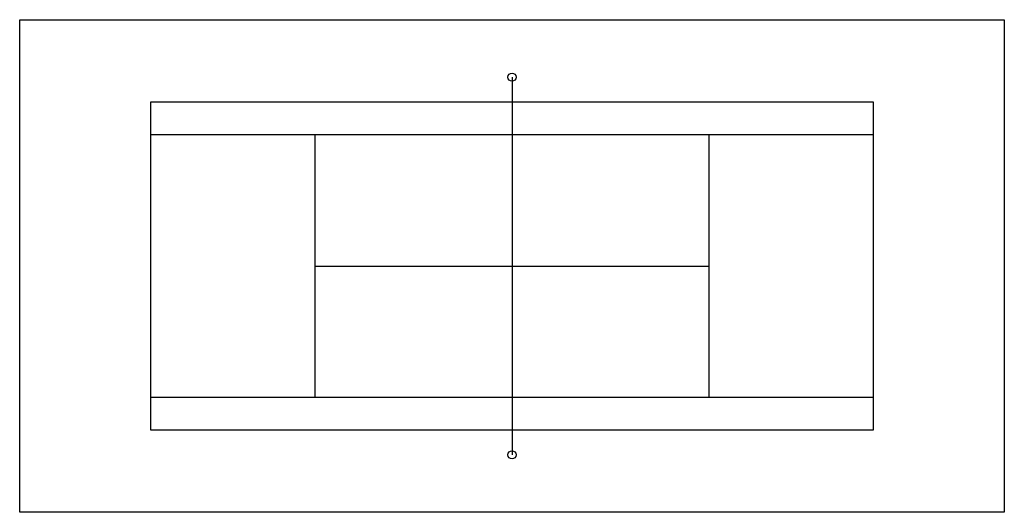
# Model space of a CAD drawing. Extents: x 7758 to 8478, y 6439 to 6799.
import ezdxf

# ---------------------------------------------------------------- set-up
doc = ezdxf.new("R2010")
doc.units = 0
doc.layers.get('0').update_dxf_attribs({"linetype": 'CONTINUOUS'})

msp = doc.modelspace()

# ---------------------------------------------------------------- linework, layer by layer
at = {"color": 0}
for p, q in [((7758, 6799), (8478, 6799)), ((7758, 6439), (7758, 6799)), ((8478, 6799), (8478, 6439)), ((8118, 6757), (8118, 6481)), ((7854, 6739), (8382, 6739)), ((7854, 6499), (7854, 6739)), ((8382, 6739), (8382, 6499)), ((7854, 6715), (8382, 6715)), ((7974, 6523), (7974, 6715)), ((8262, 6715), (8262, 6523)), ((7974, 6619), (8262, 6619)), ((8382, 6523), (7854, 6523)), ((8382, 6499), (7854, 6499)), ((8478, 6439), (7758, 6439))]:
    msp.add_line(p, q, dxfattribs=at)
for centre in [(8118, 6757), (8118, 6481)]:
    msp.add_circle(centre, 3, dxfattribs=at)

doc.saveas('drawing.dxf')
